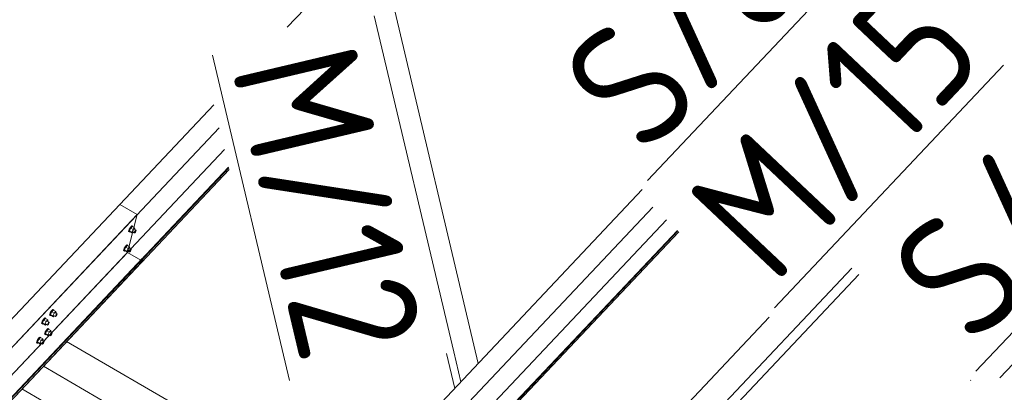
# Model space of a CAD drawing. Header units: millimetres. Extents: x -681 to 506, y -45 to 794.
# Tile 225 of 256: x -56 to -17, y 661 to 675. Entities that reach past the tile are written whole.
import ezdxf

# ---------------------------------------------------------------- set-up
doc = ezdxf.new("R2010")
doc.units = ezdxf.units.MM
doc.header["$LTSCALE"] = 0.6
doc.linetypes.add('XKITLINE00', pattern=[0])
for name, color, linetype, lineweight in [('Bolt', 7, 'Continuous', 0), ('Part', 2, 'Continuous', 0), ('PartMark', 3, 'Continuous', 0)]:
    doc.layers.add(name, color=color, linetype=linetype, lineweight=lineweight)
doc.styles.add('ISOCPEUR', font='ISOCPEUR.TTF')

msp = doc.modelspace()

# ---------------------------------------------------------------- linework, layer by layer
at = {"layer": 'Bolt', "color": 3, "linetype": 'XKITLINE00', "lineweight": 0}
for p, q in [((-51.491, 667.055), (-51.488, 667.09)), ((-51.491, 667.055), (-51.468, 667.041)), ((-51.467, 667.145), (-51.488, 667.09)), ((-51.468, 667.041), (-51.465, 667.077)), ((-51.451, 667.035), (-51.468, 667.041)), ((-51.433, 667.205), (-51.467, 667.145)), ((-51.465, 667.077), (-51.444, 667.132)), ((-51.409, 667.188), (-51.459, 667.083)), ((-51.366, 667.029), (-51.459, 667.083)), ((-51.459, 667.083), (-51.446, 667.045)), ((-51.442, 667.042), (-51.451, 667.035)), ((-51.446, 667.045), (-51.353, 666.991)), ((-51.444, 667.132), (-51.41, 667.192)), ((-51.396, 667.254), (-51.433, 667.205)), ((-51.41, 667.192), (-51.372, 667.241)), ((-51.346, 667.255), (-51.409, 667.188)), ((-51.316, 667.134), (-51.409, 667.188)), ((-51.364, 667.279), (-51.396, 667.254)), ((-51.372, 667.241), (-51.341, 667.265)), ((-51.366, 667.029), (-51.316, 667.134)), ((-51.366, 667.029), (-51.353, 666.991)), ((-51.347, 667.272), (-51.364, 667.279)), ((-51.353, 666.991), (-51.317, 667.029)), ((-51.347, 667.272), (-51.324, 667.259)), ((-51.346, 667.255), (-51.253, 667.201)), ((-51.341, 667.265), (-51.324, 667.259)), ((-51.339, 667.042), (-51.265, 666.998)), ((-51.324, 667.259), (-51.325, 667.243)), ((-51.253, 667.201), (-51.316, 667.134)), ((-51.267, 667.15), (-51.193, 667.107)), ((-51.265, 666.998), (-51.263, 667.016)), ((-51.256, 666.995), (-51.265, 666.998)), ((-51.263, 667.016), (-51.253, 667.044)), ((-51.241, 667.007), (-51.256, 666.995)), ((-51.24, 667.163), (-51.253, 667.201)), ((-51.253, 667.044), (-51.236, 667.074)), ((-51.251, 667.141), (-51.24, 667.163)), ((-51.222, 667.032), (-51.241, 667.007)), ((-51.236, 667.074), (-51.217, 667.098)), ((-51.205, 667.062), (-51.222, 667.032)), ((-51.217, 667.098), (-51.201, 667.11)), ((-51.194, 667.089), (-51.205, 667.062)), ((-51.201, 667.11), (-51.193, 667.107)), ((-51.193, 667.107), (-51.194, 667.089)), ((-51.562, 666.523), (-51.593, 666.499)), ((-51.57, 666.485), (-51.538, 666.51)), ((-51.545, 666.517), (-51.562, 666.523)), ((-51.545, 666.517), (-51.522, 666.503)), ((-51.538, 666.51), (-51.522, 666.503)), ((-51.688, 666.299), (-51.686, 666.335)), ((-51.688, 666.299), (-51.665, 666.286)), ((-51.665, 666.39), (-51.686, 666.335)), ((-51.631, 666.45), (-51.665, 666.39)), ((-51.665, 666.286), (-51.663, 666.321)), ((-51.649, 666.279), (-51.665, 666.286)), ((-51.663, 666.321), (-51.642, 666.376)), ((-51.606, 666.433), (-51.657, 666.327)), ((-51.564, 666.273), (-51.657, 666.327)), ((-51.657, 666.327), (-51.644, 666.289)), ((-51.639, 666.286), (-51.649, 666.279)), ((-51.644, 666.289), (-51.551, 666.235)), ((-51.642, 666.376), (-51.608, 666.436)), ((-51.593, 666.499), (-51.631, 666.45)), ((-51.608, 666.436), (-51.57, 666.485)), ((-51.543, 666.5), (-51.606, 666.433)), ((-51.513, 666.379), (-51.606, 666.433)), ((-51.564, 666.273), (-51.513, 666.379)), ((-51.564, 666.273), (-51.551, 666.235)), ((-51.551, 666.235), (-51.515, 666.273)), ((-51.543, 666.5), (-51.45, 666.446)), ((-51.536, 666.286), (-51.462, 666.243)), ((-51.522, 666.503), (-51.523, 666.488)), ((-51.45, 666.446), (-51.513, 666.379)), ((-51.465, 666.395), (-51.39, 666.352)), ((-51.462, 666.243), (-51.461, 666.261)), ((-51.454, 666.24), (-51.462, 666.243)), ((-51.461, 666.261), (-51.45, 666.288)), ((-51.438, 666.252), (-51.454, 666.24)), ((-51.437, 666.407), (-51.45, 666.446)), ((-51.45, 666.288), (-51.433, 666.318)), ((-51.448, 666.385), (-51.437, 666.407)), ((-51.419, 666.276), (-51.438, 666.252)), ((-51.433, 666.318), (-51.414, 666.343)), ((-51.402, 666.306), (-51.419, 666.276)), ((-51.414, 666.343), (-51.399, 666.355)), ((-51.392, 666.334), (-51.402, 666.306)), ((-51.399, 666.355), (-51.39, 666.352)), ((-51.39, 666.352), (-51.392, 666.334)), ((-54.618, 663.742), (-54.615, 663.778)), ((-54.594, 663.833), (-54.615, 663.778)), ((-54.56, 663.893), (-54.594, 663.833)), ((-54.592, 663.764), (-54.571, 663.819)), ((-54.536, 663.876), (-54.586, 663.77)), ((-54.571, 663.819), (-54.537, 663.879)), ((-54.523, 663.942), (-54.56, 663.893)), ((-54.537, 663.879), (-54.499, 663.928)), ((-54.473, 663.943), (-54.536, 663.876)), ((-54.443, 663.822), (-54.536, 663.876)), ((-54.491, 663.966), (-54.523, 663.942)), ((-54.499, 663.928), (-54.468, 663.953)), ((-54.493, 663.717), (-54.443, 663.822)), ((-54.475, 663.96), (-54.491, 663.966)), ((-54.475, 663.96), (-54.451, 663.946)), ((-54.473, 663.943), (-54.38, 663.889)), ((-54.468, 663.953), (-54.451, 663.946)), ((-54.451, 663.946), (-54.452, 663.931)), ((-54.38, 663.889), (-54.443, 663.822)), ((-54.394, 663.838), (-54.32, 663.795)), ((-54.367, 663.851), (-54.38, 663.889)), ((-54.378, 663.828), (-54.367, 663.851)), ((-54.363, 663.761), (-54.344, 663.786)), ((-54.344, 663.786), (-54.328, 663.798)), ((-54.321, 663.777), (-54.332, 663.749)), ((-54.328, 663.798), (-54.32, 663.795)), ((-54.32, 663.795), (-54.321, 663.777)), ((-54.935, 663.406), (-54.932, 663.442)), ((-54.935, 663.406), (-54.912, 663.393)), ((-54.911, 663.497), (-54.932, 663.442)), ((-54.912, 663.393), (-54.909, 663.428)), ((-54.895, 663.386), (-54.912, 663.393)), ((-54.877, 663.557), (-54.911, 663.497)), ((-54.909, 663.428), (-54.888, 663.484)), ((-54.853, 663.54), (-54.903, 663.435)), ((-54.81, 663.381), (-54.903, 663.435)), ((-54.903, 663.435), (-54.89, 663.396)), ((-54.886, 663.394), (-54.895, 663.386)), ((-54.89, 663.396), (-54.798, 663.342)), ((-54.888, 663.484), (-54.854, 663.544)), ((-54.84, 663.606), (-54.877, 663.557)), ((-54.854, 663.544), (-54.816, 663.592)), ((-54.79, 663.607), (-54.853, 663.54)), ((-54.76, 663.486), (-54.853, 663.54)), ((-54.808, 663.63), (-54.84, 663.606)), ((-54.816, 663.592), (-54.785, 663.617)), ((-54.81, 663.381), (-54.76, 663.486)), ((-54.792, 663.624), (-54.808, 663.63)), ((-54.792, 663.624), (-54.768, 663.61)), ((-54.79, 663.607), (-54.697, 663.553)), ((-54.785, 663.617), (-54.768, 663.61)), ((-54.783, 663.393), (-54.709, 663.35)), ((-54.768, 663.61), (-54.769, 663.595)), ((-54.697, 663.553), (-54.76, 663.486)), ((-54.711, 663.502), (-54.637, 663.459)), ((-54.707, 663.368), (-54.697, 663.395)), ((-54.684, 663.515), (-54.697, 663.553)), ((-54.697, 663.395), (-54.68, 663.425)), ((-54.695, 663.492), (-54.684, 663.515)), ((-54.68, 663.425), (-54.661, 663.45)), ((-54.649, 663.414), (-54.666, 663.384)), ((-54.661, 663.45), (-54.645, 663.462)), ((-54.638, 663.441), (-54.649, 663.414)), ((-54.645, 663.462), (-54.637, 663.459)), ((-54.637, 663.459), (-54.638, 663.441)), ((-54.618, 663.742), (-54.595, 663.729)), ((-54.595, 663.729), (-54.592, 663.764)), ((-54.578, 663.722), (-54.595, 663.729)), ((-54.493, 663.717), (-54.586, 663.77)), ((-54.586, 663.77), (-54.573, 663.732)), ((-54.569, 663.73), (-54.578, 663.722)), ((-54.573, 663.732), (-54.481, 663.678)), ((-54.493, 663.717), (-54.481, 663.678)), ((-54.481, 663.678), (-54.444, 663.717)), ((-54.466, 663.729), (-54.392, 663.686)), ((-54.392, 663.686), (-54.39, 663.704)), ((-54.383, 663.683), (-54.392, 663.686)), ((-54.39, 663.704), (-54.38, 663.731)), ((-54.368, 663.695), (-54.383, 663.683)), ((-54.38, 663.731), (-54.363, 663.761)), ((-54.349, 663.719), (-54.368, 663.695)), ((-54.332, 663.749), (-54.349, 663.719)), ((-54.816, 662.987), (-54.813, 663.022)), ((-54.792, 663.077), (-54.813, 663.022)), ((-54.81, 663.381), (-54.798, 663.342)), ((-54.798, 663.342), (-54.761, 663.381)), ((-54.758, 663.137), (-54.792, 663.077)), ((-54.792, 662.973), (-54.79, 663.009)), ((-54.79, 663.009), (-54.769, 663.064)), ((-54.733, 663.12), (-54.784, 663.015)), ((-54.691, 662.961), (-54.784, 663.015)), ((-54.784, 663.015), (-54.771, 662.977)), ((-54.769, 663.064), (-54.735, 663.124)), ((-54.72, 663.186), (-54.758, 663.137)), ((-54.735, 663.124), (-54.697, 663.173)), ((-54.67, 663.187), (-54.733, 663.12)), ((-54.64, 663.066), (-54.733, 663.12)), ((-54.689, 663.211), (-54.72, 663.186)), ((-54.709, 663.35), (-54.707, 663.368)), ((-54.7, 663.347), (-54.709, 663.35)), ((-54.685, 663.359), (-54.7, 663.347)), ((-54.697, 663.173), (-54.665, 663.197)), ((-54.691, 662.961), (-54.64, 663.066)), ((-54.672, 663.204), (-54.689, 663.211)), ((-54.666, 663.384), (-54.685, 663.359)), ((-54.672, 663.204), (-54.649, 663.191)), ((-54.67, 663.187), (-54.577, 663.133)), ((-54.665, 663.197), (-54.649, 663.191)), ((-54.649, 663.191), (-54.65, 663.175)), ((-54.577, 663.133), (-54.64, 663.066)), ((-54.592, 663.082), (-54.517, 663.039)), ((-54.564, 663.095), (-54.577, 663.133)), ((-54.577, 662.976), (-54.56, 663.006)), ((-54.575, 663.073), (-54.564, 663.095)), ((-54.56, 663.006), (-54.541, 663.03)), ((-54.541, 663.03), (-54.526, 663.042)), ((-54.519, 663.021), (-54.529, 662.994)), ((-54.526, 663.042), (-54.517, 663.039)), ((-54.517, 663.039), (-54.519, 663.021)), ((-55.133, 662.651), (-55.13, 662.686)), ((-55.133, 662.651), (-55.109, 662.637)), ((-55.109, 662.741), (-55.13, 662.686)), ((-55.075, 662.801), (-55.109, 662.741)), ((-55.109, 662.637), (-55.107, 662.673)), ((-55.093, 662.631), (-55.109, 662.637)), ((-55.107, 662.673), (-55.086, 662.728)), ((-55.05, 662.784), (-55.101, 662.679)), ((-55.008, 662.625), (-55.101, 662.679)), ((-55.101, 662.679), (-55.088, 662.641)), ((-55.083, 662.638), (-55.093, 662.631)), ((-55.088, 662.641), (-54.995, 662.587)), ((-55.086, 662.728), (-55.052, 662.788)), ((-55.037, 662.85), (-55.075, 662.801)), ((-55.052, 662.788), (-55.014, 662.837)), ((-54.987, 662.851), (-55.05, 662.784)), ((-54.958, 662.73), (-55.05, 662.784)), ((-55.006, 662.875), (-55.037, 662.85)), ((-55.014, 662.837), (-54.982, 662.861)), ((-55.008, 662.625), (-54.958, 662.73)), ((-55.008, 662.625), (-54.995, 662.587)), ((-54.989, 662.868), (-55.006, 662.875)), ((-54.995, 662.587), (-54.959, 662.625)), ((-54.989, 662.868), (-54.966, 662.855)), ((-54.987, 662.851), (-54.894, 662.797)), ((-54.982, 662.861), (-54.966, 662.855)), ((-54.981, 662.638), (-54.906, 662.595)), ((-54.966, 662.855), (-54.967, 662.84)), ((-54.894, 662.797), (-54.958, 662.73)), ((-54.909, 662.747), (-54.834, 662.703)), ((-54.906, 662.595), (-54.905, 662.612)), ((-54.905, 662.612), (-54.894, 662.64)), ((-54.881, 662.759), (-54.894, 662.797)), ((-54.894, 662.64), (-54.877, 662.67)), ((-54.892, 662.737), (-54.881, 662.759)), ((-54.863, 662.628), (-54.882, 662.604)), ((-54.877, 662.67), (-54.858, 662.694)), ((-54.846, 662.658), (-54.863, 662.628)), ((-54.858, 662.694), (-54.843, 662.707)), ((-54.836, 662.686), (-54.846, 662.658)), ((-54.843, 662.707), (-54.834, 662.703)), ((-54.834, 662.703), (-54.836, 662.686)), ((-54.816, 662.987), (-54.792, 662.973)), ((-54.776, 662.967), (-54.792, 662.973)), ((-54.766, 662.974), (-54.776, 662.967)), ((-54.771, 662.977), (-54.678, 662.923)), ((-54.691, 662.961), (-54.678, 662.923)), ((-54.678, 662.923), (-54.642, 662.961)), ((-54.664, 662.974), (-54.589, 662.93)), ((-54.589, 662.93), (-54.588, 662.948)), ((-54.581, 662.927), (-54.589, 662.93)), ((-54.588, 662.948), (-54.577, 662.976)), ((-54.565, 662.94), (-54.581, 662.927)), ((-54.546, 662.964), (-54.565, 662.94)), ((-54.529, 662.994), (-54.546, 662.964)), ((-54.898, 662.591), (-54.906, 662.595)), ((-54.882, 662.604), (-54.898, 662.591))]:
    msp.add_line(p, q, dxfattribs=at)
at = {"layer": 'Part', "color": 2, "linetype": 'XKITLINE00', "lineweight": 0}
for p, q in [((-16.983, 661.253), (4.701, 684.223)), ((-44.151, 676.263), (-45.207, 675.144)), ((-37.643, 661.826), (-41.075, 676.327)), ((-38.615, 662.285), (-41.764, 675.596)), ((-48.115, 672.065), (-58.752, 660.796)), ((-58.065, 660.397), (-47.901, 671.163)), ((-47.697, 670.298), (-58.456, 658.901)), ((-57.865, 658.541), (-47.51, 669.51)), ((-47.531, 669.6), (-57.854, 658.665)), ((-47.526, 669.575), (-57.835, 658.654)), ((-31.143, 668.711), (-45.744, 653.245)), ((-51.835, 668.123), (-67.502, 651.528)), ((-51.835, 668.123), (-51.148, 667.724)), ((-90.344, 626.205), (-51.148, 667.724)), ((-51.148, 667.724), (-51.539, 666.228)), ((-45.056, 652.846), (-30.731, 668.021)), ((-30.191, 667.511), (-45.448, 651.35)), ((-44.857, 650.99), (-29.699, 667.047)), ((-29.755, 667.1), (-44.846, 651.114)), ((-29.739, 667.085), (-44.827, 651.103)), ((-51.539, 666.228), (-90.735, 624.709)), ((-51.006, 665.919), (-51.539, 666.228)), ((-90.144, 624.348), (-50.948, 665.868)), ((-50.937, 665.992), (-90.133, 624.472)), ((-50.918, 665.981), (-90.114, 624.462)), ((-50.948, 665.868), (-50.918, 665.981)), ((-50.918, 665.981), (-50.937, 665.992)), ((-22.845, 665.606), (-35.631, 652.062)), ((-34.235, 652.995), (-22.572, 665.348)), ((-26.116, 663.664), (-36.56, 652.601)), ((-53.945, 662.693), (-42.886, 656.273)), ((-38.574, 660.841), (-38.9, 662.218)), ((-38.333, 661.096), (-38.615, 662.285)), ((-54.868, 661.716), (-43.808, 655.296)), ((-18.135, 661.16), (-18.145, 661.15)), ((-55.717, 660.817), (-44.657, 654.397))]:
    msp.add_line(p, q, dxfattribs=at)
at = {"layer": 'PartMark', "color": 1, "linetype": 'XKITLINE00', "lineweight": 0}
for p, q in [((-30.942, 669.071), (-23.629, 676.817)), ((-48.169, 674.032), (-45.122, 661.156)), ((-25.914, 664.024), (-16.831, 673.645)), ((-17.933, 661.52), (-10.62, 669.266))]:
    msp.add_line(p, q, dxfattribs=at)

# ---------------------------------------------------------------- texts
at = {"layer": 'PartMark', "color": 1, "style": 'ISOCPEUR', "width": 0.85}
for s, rotation, p in [('S/6', 46.6502, (-30.966, 669.919)), ('M/15', 46.6502, (-25.938, 664.872)), ('M/12', -76.6847, (-47.447, 673.586)), ('S/6', 46.6502, (-17.958, 662.368)), ('M/12', 5.0764, (-23.469, 654.654))]:
    msp.add_text(s, height=5, rotation=rotation, dxfattribs=at).set_placement(p)

doc.saveas('drawing.dxf')
